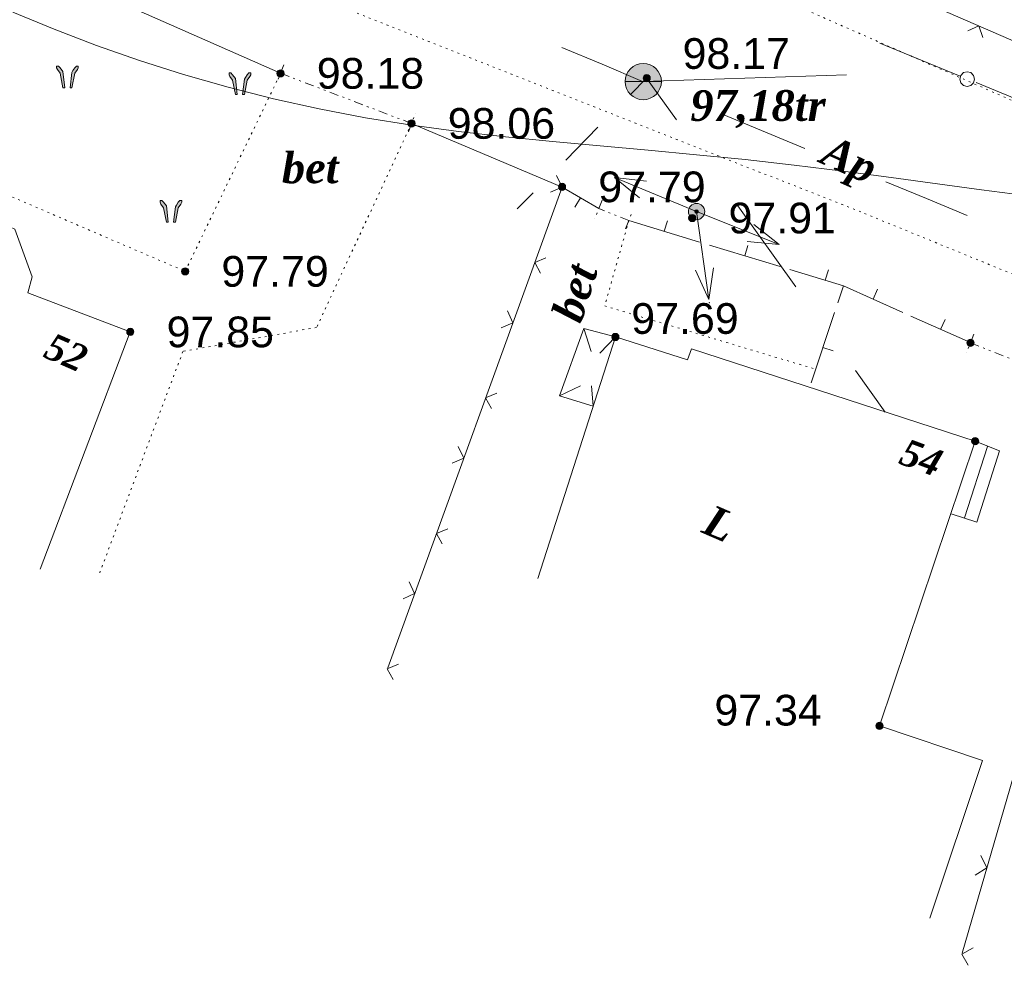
# Model space of a CAD drawing. Header units: millimetres. Extents: x 9396 to 25236, y 15106 to 31102.
# Tile 110 of 256: x 11208 to 11263, y 15991 to 16043. Entities that reach past the tile are written whole.
import ezdxf
from ezdxf.enums import TextEntityAlignment as Align

# ---------------------------------------------------------------- set-up
doc = ezdxf.new("R2010")
doc.units = ezdxf.units.MM
for name, pattern in [('DIVIDE', [1.25, 0.5, -0.25, 0, -0.25, 0, -0.25]), ('DOT', [0.25, 0, -0.25]), ('HIDDEN', [0.375, 0.25, -0.125])]:
    doc.linetypes.add(name, pattern=pattern)
for name, color, linetype, lineweight, true_color in [('1001010', 7, 'Continuous', 9, 0x000000), ('10010110', 7, 'Continuous', 20, 0xa25100), ('1060000', 7, 'Continuous', 9, 0x000000), ('1070000', 7, 'DOT', 9, 0x000000), ('2030012', 7, 'Continuous', 9, 0x000000), ('21100200', 7, 'HIDDEN', 0, 0x800080), ('3000105', 7, 'DIVIDE', 9, 0x000000), ('3000113', 7, 'Continuous', 9, 0x000000), ('3000220', 7, 'Continuous', 9, 0x000000), ('3000260', 7, 'Continuous', 9, 0x000000), ('4000340', 7, 'HIDDEN', 9, 0x000000), ('5010210', 7, 'Continuous', 20, 0x008000), ('5010420', 7, 'Continuous', 9, 0x000000), ('6011210', 1, 'Continuous', 9, 0xff0000), ('9010120', 7, 'Continuous', 20, 0x000000)]:
    doc.layers.add(name, color=color, linetype=linetype, lineweight=lineweight, true_color=true_color)
doc.styles.add('10', font='timesbi.ttf', dxfattribs={"height": 0.001481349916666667})
doc.styles.add('12', font='timesbi.ttf', dxfattribs={"height": 0.001692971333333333})
doc.styles.add('2', font='timesbi.ttf', dxfattribs={"height": 0.001692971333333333})
doc.styles.add('3', font='timesbi.ttf', dxfattribs={"height": 0.001692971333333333})
doc.styles.add('9', font='timesbi.ttf', dxfattribs={"height": 0.001692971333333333})
doc.styles.add('F2', font='arial.ttf', dxfattribs={"height": 0.001692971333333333})

# ---------------------------------------------------------------- blocks, each defined once
blk = doc.blocks.new('SYMBOL21100200')
at = {"true_color": 0x800080}
h = blk.add_hatch(color=216, dxfattribs=at)
edge = h.paths.add_edge_path()
edge.add_arc((0, 0), 0.1, 0, 360)
at = {"color": 216, "linetype": 'Continuous', "lineweight": 0, "true_color": 0x800080}
blk.add_circle((0, 0), 0.1, dxfattribs=at)
blk = doc.blocks.new('SYMBOL4000340')
at = {"true_color": 0x000000}
for points in [[(-0.075, 0), (-0.125, 0.45), (-0.2, 0.55), (-0.25, 0.6), (-0.3, 0.6), (-0.3, 0.55), (-0.275, 0.5), (-0.2, 0.4), (-0.125, 0)], [(0.075, 0), (0.125, 0.425), (0.15, 0.475), (0.2, 0.55), (0.25, 0.6), (0.3, 0.6), (0.3, 0.55), (0.275, 0.5), (0.2, 0.4), (0.125, 0)]]:
    blk.add_hatch(color=18, dxfattribs=at).paths.add_polyline_path(points)
at = {"color": 18, "linetype": 'Continuous', "lineweight": 0, "true_color": 0x000000, "flags": 128}
for points in [[(-0.075, 0), (-0.125, 0.45), (-0.2, 0.55), (-0.25, 0.6), (-0.3, 0.6), (-0.3, 0.55), (-0.275, 0.5), (-0.2, 0.4), (-0.125, 0), (-0.075, 0)], [(0.075, 0), (0.125, 0.425), (0.15, 0.475), (0.2, 0.55), (0.25, 0.6), (0.3, 0.6), (0.3, 0.55), (0.275, 0.5), (0.2, 0.4), (0.125, 0), (0.075, 0)]]:
    blk.add_lwpolyline(points, close=True, dxfattribs=at)
blk = doc.blocks.new('SYMBOL5010420')
at = {"true_color": 0xffffff}
h = blk.add_hatch(color=7, dxfattribs=at)
edge = h.paths.add_edge_path()
edge.add_arc((0, 0), 0.5, 0, 360)
at = {"color": 18, "linetype": 'Continuous', "lineweight": 9, "true_color": 0x000000, "flags": 128}
blk.add_lwpolyline([(-0.5, 0), (0.5, 0)], dxfattribs=at)
at = {"color": 18, "linetype": 'Continuous', "lineweight": 9, "true_color": 0x000000}
blk.add_circle((0, 0), 0.5, dxfattribs=at)
blk = doc.blocks.new('SYMBOL2030012')
at = {"true_color": 0xffffff}
h = blk.add_hatch(color=7, dxfattribs=at)
edge = h.paths.add_edge_path()
edge.add_arc((0, 0), 0.225, 0, 360)
at = {"true_color": 0x000000}
h = blk.add_hatch(color=18, dxfattribs=at)
edge = h.paths.add_edge_path()
edge.add_arc((0, 0), 0.05, 0, 360)
at = {"color": 18, "linetype": 'Continuous', "lineweight": 0, "true_color": 0x000000}
for radius in [0.225, 0.05]:
    blk.add_circle((0, 0), radius, dxfattribs=at)

msp = doc.modelspace()

# ---------------------------------------------------------------- linework, layer by layer
at = {"layer": '1001010', "color": 253}
for p, q in [((11214.55717898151, 16025.96545991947), (11209.59127098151, 16012.87585991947)), ((11239.55919098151, 16026.14865991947), (11239.95573298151, 16024.87777991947)), ((11241.29757698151, 16025.68065991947), (11240.44498898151, 16024.78605991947)), ((11238.21270098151, 16022.43143991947), (11239.37473098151, 16022.98187991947)), ((11240.06882498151, 16021.85489991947), (11239.98629898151, 16022.98187991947)), ((11261.82178698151, 16019.63149991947), (11260.54772498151, 16015.71133991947))]:
    msp.add_line(p, q, dxfattribs=at)
for points in [[(11214.55717898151, 16025.96545991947, 0), (11208.90398498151, 16028.11025991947, 0), (11209.15038298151, 16029.00105991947, 0), (11208.19839098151, 16031.62865991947, 0), (11205.31078698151, 16032.94665991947, 0), (11202.73697298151, 16032.46835991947, 0), (11201.11038898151, 16028.76797991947, 0), (11195.34233498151, 16031.21079991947, 0), (11197.18357698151, 16035.56945991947, 0), (11189.93038698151, 16038.64025991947, 0)], [(11237.01690898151, 16012.35105991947, 0), (11241.29757698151, 16025.68065991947, 0), (11245.26974498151, 16024.41923991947, 0), (11245.49558298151, 16025.01625991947, 0), (11261.12918898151, 16019.92905991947, 0), (11255.85358698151, 16004.23705991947, 0)], [(11241.29757698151, 16025.68065991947, 0), (11239.55919098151, 16026.14865991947, 0), (11238.21270098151, 16022.43143991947, 0), (11240.06882498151, 16021.85489991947, 0)], [(11261.12918898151, 16019.92905991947, 0), (11262.46877698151, 16019.40425991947, 0), (11261.23369898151, 16015.47413991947, 0), (11259.81308098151, 16015.93163991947, 0)], [(11255.85358698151, 16004.23705991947, 0), (11261.54052098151, 16002.32505991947, 0), (11258.63962298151, 15993.62577991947, 0)]]:
    msp.add_polyline3d(points, dxfattribs=at)
at = {"layer": '10010110'}
msp.add_polyline3d([(11263.7540944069, 16033.49160072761, 43.48220276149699), (11261.48402494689, 16033.79745523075, 44.9225832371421), (11259.05291508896, 16034.12998309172, 46.35415900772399), (11256.49777411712, 16034.47584763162, 48.05635919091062), (11253.85561131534, 16034.82171217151, 50.30861290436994), (11251.16343596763, 16035.15424003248, 53.39034926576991), (11248.45825735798, 16035.46009453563, 57.58099739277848), (11245.7706942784, 16035.73066240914, 63.01644495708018), (11243.10580355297, 16035.97622400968, 69.25841384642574), (11240.46225151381, 16036.21178310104, 75.72508450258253), (11237.83870449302, 16036.45234344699, 81.83463736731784), (11235.23382882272, 16036.71290881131, 87.005252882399), (11232.646290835, 16037.00848295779, 90.65511148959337), (11230.07475686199, 16037.35406965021, 92.20239363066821), (11227.51789323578, 16037.76467265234, 91.0652797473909), (11224.97564438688, 16038.25218383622, 86.8679510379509), (11222.45306713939, 16038.81604750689, 80.05859172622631), (11219.95649641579, 16039.45259607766, 71.29138679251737), (11217.49226713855, 16040.15816196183, 61.22052121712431), (11215.06671423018, 16040.92907757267, 50.50017998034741), (11212.68617261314, 16041.76167532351, 39.78454806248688), (11210.35697720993, 16042.65228762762, 29.72781044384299), (11208.08546294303, 16043.59724689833, 20.98415210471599)], dxfattribs=at)
at = {"layer": '1060000', "color": 253}
msp.add_line((11242.83478098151, 16039.76345991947, 2.770696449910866), (11254.04388226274, 16040.12692931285, 14.80433525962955), dxfattribs=at)
at = {"layer": '1070000', "color": 253}
for p, q in [((11164.88279098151, 16068.08625991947), (11255.03359098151, 16032.49105991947)), ((11212.39998498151, 16061.03105991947), (11275.53873498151, 16033.28481991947)), ((11255.03359098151, 16032.49105991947), (11329.08077898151, 16002.14785991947))]:
    msp.add_line(p, q, dxfattribs=at)
for points in [[(11206.41918098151, 16047.47625991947, 0), (11201.94678498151, 16036.01825991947, 0), (11217.58317298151, 16029.30065991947, 0), (11222.84237498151, 16040.21905991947, 0)], [(11230.06679098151, 16037.45585991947, 0), (11224.82826498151, 16026.20679991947, 0), (11217.45713298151, 16024.88123991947, 0), (11212.86168698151, 16012.64757991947, 0)], [(11242.04222298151, 16032.10013991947, 0), (11240.71098498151, 16027.39319991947, 0), (11252.26439098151, 16023.92241991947, 0)]]:
    msp.add_polyline3d(points, dxfattribs=at)
at = {"layer": '3000105', "color": 253}
for p, q in [((11223.02099578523, 16040.68606592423), (11222.62803001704, 16039.65865271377)), ((11222.84237498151, 16040.21905991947), (11230.06679098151, 16037.45585991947)), ((11229.88817017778, 16036.98885391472), (11230.28113594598, 16038.01626712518)), ((11240.56170788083, 16033.2210386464), (11240.15838870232, 16032.19764544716)), ((11242.04222298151, 16032.10013991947), (11240.37838098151, 16032.75585991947)), ((11241.85889608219, 16031.63496119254), (11242.26221526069, 16032.65835439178)), ((11261.05562509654, 16025.82788248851), (11260.64811004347, 16024.80615283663)), ((11260.87039098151, 16025.36345991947), (11269.19837098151, 16022.04185991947))]:
    msp.add_line(p, q, dxfattribs=at)
at = {"layer": '3000113', "color": 253}
for p, q in [((11206.41918098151, 16047.47625991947), (11222.84237498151, 16040.21905991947)), ((11230.06679098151, 16037.45585991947), (11238.35957898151, 16033.94905991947))]:
    msp.add_line(p, q, dxfattribs=at)
at = {"layer": '3000220', "color": 253}
for p, q in [((11240.38088953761, 16032.75672905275), (11238.36088953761, 16033.94672905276)), ((11239.37088953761, 16033.35672905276), (11239.06088953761, 16032.83672905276)), ((11242.04088953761, 16032.09672905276), (11245.94088953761, 16030.90672905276)), ((11243.99088953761, 16031.50672905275), (11244.17088953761, 16032.07672905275)), ((11246.48088953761, 16030.74672905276), (11250.38088953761, 16029.55672905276)), ((11248.43088953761, 16030.15672905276), (11248.60088953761, 16030.72672905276)), ((11252.86088953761, 16028.80672905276), (11253.04088953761, 16029.37672905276)), ((11253.87088953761, 16028.49672905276), (11257.15088953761, 16027.02672905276)), ((11255.51088953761, 16027.76672905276), (11255.75088953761, 16028.30672905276)), ((11253.38088953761, 16027.02672905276), (11252.09088953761, 16023.15672905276)), ((11257.59088953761, 16026.82672905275), (11260.87088953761, 16025.36672905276)), ((11259.23088953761, 16026.09672905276), (11259.48088953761, 16026.64672905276)), ((11252.73088953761, 16025.09672905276), (11253.30088953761, 16024.90672905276))]:
    msp.add_line(p, q, dxfattribs=at)
msp.add_polyline3d([(11250.91088953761, 16029.39672905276, 0), (11253.87088953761, 16028.49672905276, 0), (11253.56088953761, 16027.55672905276, 0)], dxfattribs=at)
at = {"layer": '3000260', "color": 253}
for p, q in [((11265.47437098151, 16041.02265991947), (11239.07798498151, 16052.55465991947)), ((11238.35957898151, 16033.94905991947), (11228.74546498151, 16007.43001991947)), ((11269.19837098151, 16022.04185991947), (11260.41322098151, 15991.69927991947))]:
    msp.add_line(p, q, dxfattribs=at)
for points in [[(11261.56088953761, 16042.18672905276, 0), (11261.33088953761, 16042.83672905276, 0), (11260.72088953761, 16042.55672905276, 0)], [(11238.06088953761, 16034.58672905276, 0), (11238.36088953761, 16033.93672905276, 0), (11237.72088953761, 16033.65672905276, 0)], [(11237.47088953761, 16030.04672905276, 0), (11236.85088953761, 16029.78672905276, 0), (11237.17088953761, 16029.20672905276, 0)], [(11235.35088953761, 16027.11672905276, 0), (11235.65088953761, 16026.46672905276, 0), (11235.01088953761, 16026.18672905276, 0)], [(11234.77088953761, 16022.57672905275, 0), (11234.14088953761, 16022.31672905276, 0), (11234.46088953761, 16021.73672905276, 0)], [(11232.64088953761, 16019.64672905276, 0), (11232.94088953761, 16018.99672905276, 0), (11232.30088953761, 16018.71672905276, 0)], [(11232.06088953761, 16015.10672905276, 0), (11231.43088953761, 16014.84672905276, 0), (11231.75088953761, 16014.26672905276, 0)], [(11229.93088953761, 16012.17672905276, 0), (11230.23088953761, 16011.52672905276, 0), (11229.59088953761, 16011.24672905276, 0)], [(11229.35088953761, 16007.63672905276, 0), (11228.72088953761, 16007.37672905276, 0), (11229.05088953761, 16006.79672905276, 0)], [(11261.45088953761, 15997.07672905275, 0), (11261.77088953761, 15996.39672905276, 0), (11261.14088953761, 15996.00672905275, 0)], [(11261.02088953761, 15991.99672905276, 0), (11260.40088953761, 15991.63672905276, 0), (11260.74088953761, 15991.02672905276, 0)]]:
    msp.add_polyline3d(points, dxfattribs=at)
at = {"layer": '5010210'}
for p, q in [((11240.57088953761, 16040.71672905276), (11238.34088953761, 16041.64672905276)), ((11242.80088953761, 16039.77672905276), (11240.57088953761, 16040.71672905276)), ((11242.13088953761, 16039.04672905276, 46.61443810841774), (11243.02088953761, 16039.94672905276, 46.61443810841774)), ((11244.67088953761, 16037.64672905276, 76.76171761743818), (11243.02088953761, 16039.94672905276, 76.76171761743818)), ((11247.27088953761, 16037.92672905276), (11251.74088953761, 16036.07672905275)), ((11240.34088953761, 16037.24672905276, 46.61443810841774), (11238.56088953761, 16035.43672905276, 46.61443810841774)), ((11258.45088953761, 16033.30672905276), (11256.21088953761, 16034.23672905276)), ((11235.88088953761, 16032.73672905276, 46.61443810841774), (11236.77088953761, 16033.63672905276, 46.61443810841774)), ((11260.69088953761, 16032.38672905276), (11258.45088953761, 16033.30672905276)), ((11247.96088953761, 16033.04672905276, 76.76171761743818), (11251.25088953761, 16028.44672905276, 76.76171761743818)), ((11256.18088953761, 16021.53672905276, 76.76171761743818), (11254.53088953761, 16023.83672905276, 76.76171761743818))]:
    msp.add_line(p, q, dxfattribs=at)
at = {"layer": '6011210'}
for q in [(11241.24428276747, 16034.46450902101), (11250.32397667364, 16030.77717541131), (11246.4540618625, 16027.74401947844)]:
    msp.add_line((11245.77430098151, 16032.59663991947), q, dxfattribs=at)
for points in [[(11242.62532285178, 16033.35422604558, 0), (11241.24428276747, 16034.46450902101, 0), (11241.24428276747, 16034.46450902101, 0), (11243.0065206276, 16034.27871955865, 0)], [(11248.93117740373, 16031.8726708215, 0), (11250.32397667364, 16030.77717541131, 0), (11250.32397667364, 16030.77717541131, 0), (11248.55985811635, 16030.94416557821, 0)], [(11246.71339180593, 16029.49694502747, 0), (11246.4540618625, 16027.74401947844, 0), (11246.4540618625, 16027.74401947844, 0), (11245.72306110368, 16029.35821831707, 0)]]:
    msp.add_polyline3d(points, dxfattribs=at)
msp.add_point((11246.47781771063, 16027.57443320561), dxfattribs=at)
at = {"layer": '9010120', "color": 253}
for p, q in [((11255.87088953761, 16041.88672905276), (11260.31088953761, 16040.05672905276)), ((11261.18088953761, 16039.70672905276), (11265.52088953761, 16037.91672905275))]:
    msp.add_line(p, q, dxfattribs=at)
msp.add_polyline3d([(11260.69088953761, 16039.49672905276, 0), (11260.90088953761, 16039.54672905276, 0), (11261.05088953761, 16039.69672905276, 0), (11261.10088953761, 16039.89672905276, 0), (11261.05088953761, 16040.10672905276, 0), (11260.90088953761, 16040.25672905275, 0), (11260.69088953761, 16040.30672905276, 0), (11260.49088953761, 16040.25672905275, 0), (11260.34088953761, 16040.10672905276, 0), (11260.28088953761, 16039.89672905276, 0), (11260.34088953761, 16039.69672905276, 0), (11260.49088953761, 16039.54672905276, 0), (11260.69088953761, 16039.49672905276, 0)], close=True, dxfattribs=at)

# ---------------------------------------------------------------- block references
at = {"layer": '2030012', "color": 253, "xscale": 2, "yscale": 2, "zscale": 2}
msp.add_blockref('SYMBOL2030012', (11245.77430098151, 16032.59663991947), dxfattribs=at)
at = {"layer": '21100200', "xscale": 2, "yscale": 2, "zscale": 2}
for p in [(11222.83798098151, 16040.21745991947, 196.36), (11243.02478098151, 16039.95145991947, 196.33212), (11230.05798098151, 16037.45745991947, 196.12), (11238.35798098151, 16033.95745991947, 195.58), (11245.53778098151, 16032.23823991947, 195.81134), (11217.57798098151, 16029.29745991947, 195.58), (11214.55798098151, 16025.95745991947, 195.7), (11241.29798098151, 16025.67745991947, 195.38), (11260.87798098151, 16025.35745991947, 195.82), (11261.13798098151, 16019.93745991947, 195.82), (11255.85798098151, 16004.23745991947, 194.68)]:
    msp.add_blockref('SYMBOL21100200', p, dxfattribs=at)
at = {"layer": '4000340', "color": 253, "xscale": 2, "yscale": 2, "zscale": 2}
for p in [(11211.09054898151, 16039.42201991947), (11220.59948498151, 16039.04169991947), (11216.79583698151, 16032.00505991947)]:
    msp.add_blockref('SYMBOL4000340', p, dxfattribs=at)
at = {"layer": '5010420', "color": 253, "xscale": 2, "yscale": 2, "zscale": 2}
msp.add_blockref('SYMBOL5010420', (11242.83478098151, 16039.76345991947), dxfattribs=at)

# ---------------------------------------------------------------- texts
at = {"layer": '1001010', "color": 1, "true_color": 0xff0000, "style": '10'}
for s, rotation, p in [('52', 336.2999999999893, (11209.99422498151, 16025.28065991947)), ('54', 339.699999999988, (11257.11304898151, 16019.41885991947))]:
    msp.add_text(s, height=1.481349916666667, rotation=rotation, dxfattribs=at).set_placement(p, align=Align.MIDDLE_LEFT)
at = {"layer": '1001010', "color": 253, "style": '9'}
msp.add_text('L', height=1.692971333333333, rotation=336.5999999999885, dxfattribs=at).set_placement((11246.31304898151, 16015.69885991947), align=Align.MIDDLE_LEFT)
at = {"layer": '1070000', "color": 253, "style": '2'}
msp.add_text('bet', height=1.692971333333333, dxfattribs=at).set_placement((11222.91457998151, 16035.00845991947), align=Align.MIDDLE_LEFT)
msp.add_text('bet', height=1.692971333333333, rotation=72.4000000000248, dxfattribs=at).set_placement((11238.58768798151, 16026.63127991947), align=Align.MIDDLE_LEFT)
at = {"layer": '21100200', "color": 253, "style": 'F2'}
for s, p in [('98.17', (11245.00478098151, 16041.31145991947, 63.47212)), ('98.18', (11224.83798098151, 16040.21745991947, 196.36)), ('98.06', (11232.05798098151, 16037.45745991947, 196.12)), ('97.79', (11240.35798098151, 16033.95745991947, 195.58)), ('97.91', (11247.53778098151, 16032.23823991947, 195.81134)), ('97.79', (11219.57798098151, 16029.29745991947, 195.58)), ('97.69', (11242.17798098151, 16026.69745991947, 195.38)), ('97.85', (11216.55798098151, 16025.95745991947, 195.7)), ('97.34', (11246.75798098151, 16005.09745991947, -2.52))]:
    msp.add_text(s, height=1.692971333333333, dxfattribs=at).set_placement(p, align=Align.MIDDLE_LEFT)
at = {"layer": '5010210', "color": 253, "style": '3'}
msp.add_text('Ap', height=1.692971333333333, rotation=335.9000000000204, dxfattribs=at).set_placement((11252.85088953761, 16036.08172905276), align=Align.MIDDLE_LEFT)
at = {"layer": '5010420', "color": 253, "style": '12'}
msp.add_text('97,18tr', height=1.692971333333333, dxfattribs=at).set_placement((11245.43478098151, 16038.44345991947, 48.62), align=Align.MIDDLE_LEFT)

doc.saveas('drawing.dxf')
